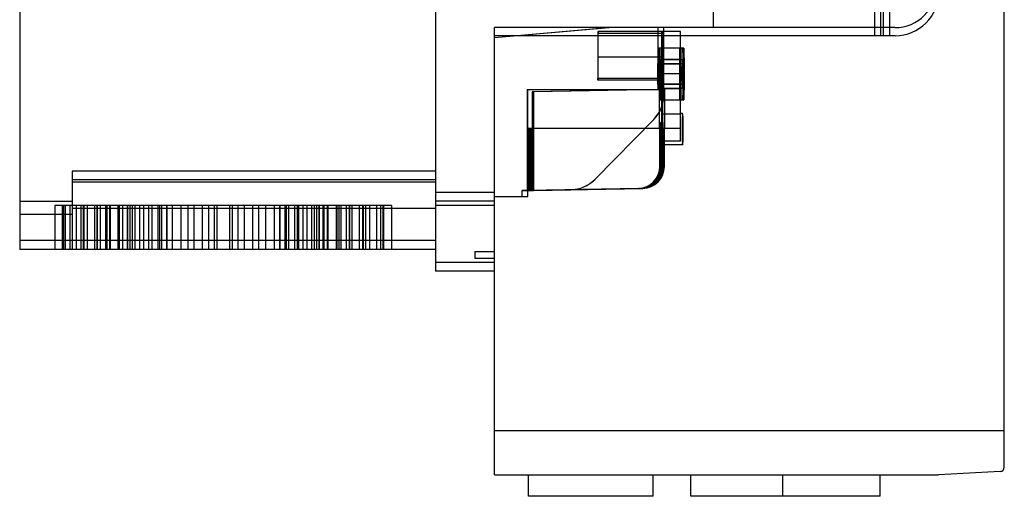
# Model space of a CAD drawing. Header units: millimetres. Extents: x 61 to 294, y 40 to 451.
# Tile 1 of 6: x 61 to 286, y 40 to 149. Entities that reach past the tile are written whole.
import ezdxf

# ---------------------------------------------------------------- set-up
doc = ezdxf.new("R2010")
doc.units = ezdxf.units.MM
doc.header["$LTSCALE"] = 31.926874
doc.layers.get('0').update_dxf_attribs({"linetype": 'CONTINUOUS'})

msp = doc.modelspace()

# ---------------------------------------------------------------- linework, layer by layer
at = {"color": 7, "linetype": 'Continuous'}
for p, q in [((61.45, 436.3), (61.45, 96.3)), ((156.45, 420.82), (156.45, 91.3)), ((219.95, 271.8), (219.95, 147)), ((286.45, 46.53), (286.45, 268.56)), ((256.76, 185.72), (256.76, 145.14)), ((258.26, 145.14), (258.26, 185.72)), ((258.76, 185.72), (258.76, 145.14)), ((260.26, 145.14), (260.26, 185.72)), ((197.02, 147), (169.95, 144.63)), ((169.95, 144.74), (195.76, 147)), ((261.45, 147), (169.95, 147)), ((169.95, 145.14), (169.95, 147)), ((207.38, 132.87), (207.38, 147)), ((208.65, 131.59), (208.65, 147)), ((261.49, 145.14), (169.95, 145.14)), ((169.95, 44.8), (169.95, 145.14)), ((169.95, 144.74), (169.95, 144.63)), ((208.63, 146.12), (193.59, 146.12)), ((208.63, 145.62), (193.63, 145.62)), ((193.63, 135.47), (193.63, 145.62)), ((212.45, 146.14), (208.08, 146.14)), ((208.08, 146.14), (208.08, 121.04)), ((208.43, 134.07), (208.43, 146.14)), ((208.63, 135.47), (208.63, 145.62)), ((212.45, 121.04), (212.45, 146.14)), ((213.22, 142.32), (207.53, 142.32)), ((193.54, 140.3), (208.54, 140.3)), ((193.54, 140.3), (193.54, 135.47)), ((213.22, 139.65), (207.33, 139.65)), ((208.09, 139.73), (207.66, 139.73)), ((212.45, 139.73), (208.15, 139.73)), ((208.54, 140.3), (208.54, 135.47)), ((207.8, 138.71), (212.6, 138.71)), ((207.8, 134.08), (207.8, 138.71)), ((208.15, 138.71), (208.15, 134.08)), ((208.43, 138.71), (208.15, 138.71)), ((212.45, 138.74), (208.43, 138.74)), ((212.95, 138.71), (212.45, 138.71)), ((212.6, 134.08), (212.6, 138.71)), ((212.95, 138.71), (212.95, 134.08)), ((193.54, 135.47), (208.63, 135.47)), ((212.5, 136.4), (207.48, 136.4)), ((177.42, 132.87), (208.86, 132.87)), ((177.42, 132.87), (177.42, 109.8)), ((177.46, 132.87), (177.46, 109.8)), ((208.61, 132.87), (178.55, 132.35)), ((208.63, 132.87), (178.85, 132.35)), ((208.63, 134.97), (193.54, 134.97)), ((207.33, 133.15), (213.22, 133.15)), ((207.63, 123.97), (207.63, 132.87)), ((207.66, 133.06), (208.09, 133.06)), ((212.6, 134.08), (207.8, 134.08)), ((208.15, 134.08), (208.43, 134.08)), ((208.15, 133.06), (212.45, 133.06)), ((208.43, 132.87), (208.43, 134.07)), ((208.43, 134.05), (212.45, 134.05)), ((208.43, 127.25), (208.43, 132.87)), ((208.61, 132.87), (208.63, 132.87)), ((208.63, 131.59), (208.63, 132.87)), ((208.77, 132.87), (208.76, 115.24)), ((212.45, 134.08), (212.95, 134.08)), ((178.85, 132.35), (178.55, 132.35)), ((178.55, 132.35), (178.55, 109.8)), ((178.85, 132.35), (178.85, 109.8)), ((208.63, 131.59), (208.65, 131.59)), ((207.81, 130.48), (213.22, 130.48)), ((212.45, 127.25), (208.43, 127.25)), ((212.94, 127.36), (212.45, 127.36)), ((212.45, 123.97), (177.55, 123.97)), ((177.55, 109.8), (177.55, 123.97)), ((177.67, 109.8), (177.67, 123.97)), ((177.67, 123.97), (177.67, 109.8)), ((177.75, 109.8), (177.75, 123.97)), ((177.78, 109.8), (177.78, 123.97)), ((177.86, 109.8), (177.86, 123.97)), ((177.89, 109.8), (177.89, 123.97)), ((177.97, 109.8), (177.97, 123.97)), ((178, 109.8), (178, 123.97)), ((178.09, 109.8), (178.09, 123.97)), ((178.11, 109.8), (178.11, 123.97)), ((178.2, 109.8), (178.2, 123.97)), ((178.22, 109.8), (178.22, 123.97)), ((178.31, 109.8), (178.31, 123.97)), ((178.33, 109.8), (178.33, 123.97)), ((178.42, 109.8), (178.42, 123.97)), ((178.44, 109.8), (178.44, 123.97)), ((178.53, 109.8), (178.53, 123.97)), ((178.64, 109.8), (178.64, 123.97)), ((206.34, 125.99), (192.93, 112.34)), ((192.95, 112.34), (206.36, 125.99)), ((206.36, 125.99), (206.34, 125.99)), ((207.75, 115.24), (207.75, 123.97)), ((207.77, 115.24), (207.77, 123.97)), ((207.86, 115.24), (207.86, 123.97)), ((207.88, 115.24), (207.88, 123.97)), ((207.93, 123.1), (207.93, 123.97)), ((208.42, 125.3), (207.94, 125.3)), ((207.95, 123.19), (207.95, 123.97)), ((207.97, 115.24), (207.97, 123.97)), ((207.99, 115.24), (207.99, 123.97)), ((208.08, 115.24), (208.08, 123.97)), ((208.52, 115.24), (208.52, 123.97)), ((208.55, 115.24), (208.55, 123.97)), ((208.63, 115.24), (208.63, 123.97)), ((208.66, 123.97), (208.66, 115.24)), ((208.75, 123.97), (208.75, 115.24)), ((208.41, 123.08), (207.93, 123.1)), ((207.94, 122.3), (208.42, 122.3)), ((207.95, 123.19), (208.44, 123.2)), ((208.41, 123.08), (208.41, 120.5)), ((208.44, 115.24), (208.44, 123.2)), ((212.45, 121.04), (208.08, 121.04)), ((208.1, 115.24), (208.1, 121.04)), ((208.19, 115.24), (208.19, 121.04)), ((208.21, 115.24), (208.21, 121.04)), ((208.3, 115.24), (208.3, 121.04)), ((208.33, 115.24), (208.33, 121.04)), ((208.41, 115.24), (208.41, 120.48)), ((212.94, 120.23), (208.42, 120.23)), ((207.75, 115.24), (207.77, 115.24)), ((207.86, 115.24), (207.88, 115.24)), ((207.97, 115.24), (207.99, 115.24)), ((208.08, 115.24), (208.1, 115.24)), ((208.19, 115.24), (208.21, 115.24)), ((208.3, 115.24), (208.33, 115.24)), ((208.41, 115.24), (208.44, 115.24)), ((208.52, 115.24), (208.55, 115.24)), ((208.63, 115.24), (208.66, 115.24)), ((208.75, 115.24), (208.76, 115.24)), ((156.45, 114.19), (73.45, 114.19)), ((73.45, 114.19), (73.45, 96.3)), ((156.45, 112.2), (73.45, 112.2)), ((156.45, 111.65), (73.45, 111.65)), ((192.93, 112.34), (192.95, 112.34)), ((169.95, 109.3), (156.45, 109.3)), ((169.95, 108.3), (177.56, 108.43)), ((176.29, 108.43), (169.95, 108.32)), ((169.95, 108.32), (169.95, 108.3)), ((176.29, 109.78), (177.67, 109.8)), ((177.56, 109.78), (176.29, 109.78)), ((176.29, 108.43), (176.29, 109.78)), ((176.29, 108.43), (177.56, 108.43)), ((177.46, 109.8), (177.42, 109.8)), ((202.86, 110.24), (177.55, 109.8)), ((177.67, 109.8), (177.55, 109.8)), ((177.56, 109.78), (178.72, 109.8)), ((177.56, 108.43), (177.56, 109.78)), ((202.97, 110.24), (177.67, 109.8)), ((177.67, 109.8), (177.75, 109.8)), ((203.08, 110.24), (177.78, 109.8)), ((177.78, 109.8), (177.86, 109.8)), ((203.19, 110.24), (177.89, 109.8)), ((177.89, 109.8), (177.97, 109.8)), ((203.3, 110.24), (178, 109.8)), ((178, 109.8), (178.09, 109.8)), ((203.41, 110.24), (178.11, 109.8)), ((178.11, 109.8), (178.2, 109.8)), ((203.52, 110.24), (178.22, 109.8)), ((178.22, 109.8), (178.31, 109.8)), ((203.63, 110.24), (178.33, 109.8)), ((178.33, 109.8), (178.42, 109.8)), ((203.74, 110.24), (178.44, 109.8)), ((178.44, 109.8), (178.53, 109.8)), ((178.55, 109.8), (203.85, 110.24)), ((178.55, 109.8), (178.64, 109.8)), ((178.55, 109.8), (178.85, 109.8)), ((178.72, 109.8), (187.35, 109.95)), ((178.85, 109.8), (187.36, 109.95)), ((187.36, 109.95), (187.38, 109.95)), ((202.83, 110.24), (202.86, 110.24)), ((202.95, 110.24), (202.97, 110.24)), ((203.06, 110.24), (203.08, 110.24)), ((203.17, 110.24), (203.19, 110.24)), ((203.28, 110.24), (203.3, 110.24)), ((203.39, 110.24), (203.41, 110.24)), ((203.5, 110.24), (203.52, 110.24)), ((203.61, 110.24), (203.63, 110.24)), ((203.72, 110.24), (203.74, 110.24)), ((203.83, 110.24), (203.85, 110.24)), ((61.45, 107.3), (73.45, 107.3)), ((146.45, 106.3), (69.45, 106.3)), ((69.45, 106.3), (69.45, 96.3)), ((71.2, 96.3), (71.2, 106.3)), ((71.5, 106.3), (71.5, 96.3)), ((71.95, 96.3), (71.95, 106.3)), ((72.91, 106.3), (72.91, 96.3)), ((74.45, 96.3), (74.45, 106.3)), ((75.43, 106.3), (75.43, 96.3)), ((75.93, 106.3), (75.93, 96.3)), ((76.05, 106.3), (76.05, 96.3)), ((76.08, 106.3), (76.08, 96.3)), ((76.85, 106.3), (76.85, 96.3)), ((78.57, 106.3), (78.57, 96.3)), ((79.1, 106.3), (79.1, 96.3)), ((79.14, 106.3), (79.14, 96.3)), ((79.83, 106.3), (79.83, 96.3)), ((81.07, 106.3), (81.07, 96.3)), ((81.45, 96.3), (81.45, 106.3)), ((81.98, 106.3), (81.98, 96.3)), ((82.16, 106.3), (82.16, 96.3)), ((83.95, 96.3), (83.95, 106.3)), ((84.03, 106.3), (84.03, 96.3)), ((84.18, 106.3), (84.18, 96.3)), ((84.97, 106.3), (84.97, 96.3)), ((85.99, 106.3), (85.99, 96.3)), ((86.07, 106.3), (86.07, 96.3)), ((86.6, 106.3), (86.6, 96.3)), ((87.17, 106.3), (87.17, 96.3)), ((87.74, 106.3), (87.74, 96.3)), ((88.8, 106.3), (88.8, 96.3)), ((89.77, 106.3), (89.77, 96.3)), ((90.95, 96.3), (90.95, 106.3)), ((91.65, 106.3), (91.65, 96.3)), ((93.02, 106.3), (93.02, 96.3)), ((93.02, 106.3), (93.02, 96.3)), ((93.45, 96.3), (93.45, 106.3)), ((93.85, 106.3), (93.85, 96.3)), ((95.03, 106.3), (95.03, 96.3)), ((95.1, 106.3), (95.1, 96.3)), ((96.26, 106.3), (96.26, 96.3)), ((98.3, 106.3), (98.3, 96.3)), ((99.84, 106.3), (99.84, 96.3)), ((101.27, 106.3), (101.27, 96.3)), ((103.17, 106.3), (103.17, 96.3)), ((104.61, 106.3), (104.61, 96.3)), ((105.93, 106.3), (105.93, 96.3)), ((106.53, 106.3), (106.53, 96.3)), ((109.37, 106.3), (109.37, 96.3)), ((109.97, 106.3), (109.97, 96.3)), ((111.29, 106.3), (111.29, 96.3)), ((112.74, 106.3), (112.74, 96.3)), ((114.64, 106.3), (114.64, 96.3)), ((116.06, 106.3), (116.06, 96.3)), ((117.61, 106.3), (117.61, 96.3)), ((119.64, 106.3), (119.64, 96.3)), ((120.81, 106.3), (120.81, 96.3)), ((120.87, 106.3), (120.87, 96.3)), ((122.06, 106.3), (122.06, 96.3)), ((122.45, 96.3), (122.45, 106.3)), ((122.88, 106.3), (122.88, 96.3)), ((122.88, 106.3), (122.88, 96.3)), ((124.26, 106.3), (124.26, 96.3)), ((124.95, 96.3), (124.95, 106.3)), ((125.14, 106.3), (125.14, 96.3)), ((126.14, 106.3), (126.14, 96.3)), ((127.1, 106.3), (127.1, 96.3)), ((128.16, 106.3), (128.16, 96.3)), ((128.73, 106.3), (128.73, 96.3)), ((129.31, 106.3), (129.31, 96.3)), ((129.83, 106.3), (129.83, 96.3)), ((129.91, 106.3), (129.91, 96.3)), ((130.76, 106.3), (130.76, 96.3)), ((130.93, 106.3), (130.93, 96.3)), ((131.72, 106.3), (131.72, 96.3)), ((131.88, 106.3), (131.88, 96.3)), ((131.95, 96.3), (131.95, 106.3)), ((133.75, 106.3), (133.75, 96.3)), ((133.93, 106.3), (133.93, 96.3)), ((134.45, 96.3), (134.45, 106.3)), ((134.84, 106.3), (134.84, 96.3)), ((136.07, 106.3), (136.07, 96.3)), ((136.77, 106.3), (136.77, 96.3)), ((136.8, 106.3), (136.8, 96.3)), ((137.33, 106.3), (137.33, 96.3)), ((139.06, 106.3), (139.06, 96.3)), ((139.82, 106.3), (139.82, 96.3)), ((139.85, 106.3), (139.85, 96.3)), ((139.97, 106.3), (139.97, 96.3)), ((140.47, 106.3), (140.47, 96.3)), ((141.45, 96.3), (141.45, 106.3)), ((143, 106.3), (143, 96.3)), ((143.95, 96.3), (143.95, 106.3)), ((144.41, 106.3), (144.41, 96.3)), ((144.7, 96.3), (144.7, 106.3)), ((146.45, 106.3), (146.45, 96.3)), ((169.95, 107.3), (156.45, 107.3)), ((169.95, 106.3), (156.45, 106.3)), ((73.45, 104.3), (61.45, 104.3)), ((156.45, 105.66), (73.45, 105.66)), ((156.45, 98.3), (61.45, 98.3)), ((156.45, 96.3), (61.45, 96.3)), ((165.45, 95.8), (169.95, 95.8)), ((165.45, 95.8), (165.45, 94.3)), ((169.95, 93.3), (156.45, 93.3)), ((165.45, 94.3), (169.95, 94.3)), ((169.95, 91.3), (156.45, 91.3)), ((286.45, 54.8), (169.95, 54.8)), ((285.5, 45.53), (271.45, 44.8)), ((169.95, 44.8), (271.45, 44.8)), ((177.69, 39.87), (177.69, 44.8)), ((206.21, 39.87), (206.21, 44.8)), ((214.84, 39.87), (214.84, 44.8)), ((235.84, 39.87), (235.84, 44.8)), ((258.06, 39.87), (258.06, 44.8)), ((206.21, 39.87), (177.69, 39.87)), ((258.06, 39.87), (214.84, 39.87))]:
    msp.add_line(p, q, dxfattribs=at)
for centre, radius, start, end in [((261.45, 156.5), 9.5, 270, 360), ((261.49, 155.14), 10, 270, 0), ((202.75, 115.24), 5, 270.993, 359.9948), ((202.86, 115.24), 5, 270.993, 359.9948), ((202.97, 115.24), 5, 270.993, 359.9948), ((203.08, 115.24), 5, 270.993, 359.9948), ((203.19, 115.24), 5, 270.993, 359.9948), ((203.3, 115.24), 5, 270.993, 359.9948), ((203.41, 115.24), 5, 270.993, 359.9948), ((203.52, 115.24), 5, 270.993, 359.9948), ((203.63, 115.24), 5, 270.993, 359.9948), ((285.45, 46.53), 1, 273, 360)]:
    msp.add_arc(centre, radius, start, end, dxfattribs=at)
for centre, major_axis, ratio, start_param, end_param in [((193.59, 140.3), (0, 5.83), 0.008726, 6.283185, 7.853982), ((208.59, 140.3), (0, 5.83), 0.008726, 0, 1.570796), ((207.53, 136.4), (0, 5.92), 0.008726, -2.208196, 2.208196), ((207.64, 136.4), (0, 5.92), 0.008726, -2.208196, 2.208196), ((207.75, 136.4), (0, 5.92), 0.008726, -1.169618, 2.208196), ((208.2, 136.4), (0, 5.92), 0.008726, -2.208196, 1.169618), ((208.31, 136.4), (0, 5.92), 0.008726, -2.208196, 2.208196), ((208.42, 136.4), (0, 5.92), 0.008726, -2.208196, 2.208196), ((212.55, 136.4), (0, 5.92), 0.008726, -1.169618, 4.311211), ((213, 136.4), (0, 5.92), 0.008726, 1.971975, 7.452803), ((207.81, 136.4), (0, 5.92), 0.008726, -4.07499, -2.208196), ((207.75, 136.4), (0, 5.92), 0.008726, -2.208196, -1.971975), ((207.93, 136.4), (0, 5.92), 0.008726, -4.07499, -2.208196), ((208.04, 136.4), (0, 5.92), 0.008726, -4.07499, -2.208196), ((208.2, 136.4), (0, 5.92), 0.008726, -4.311211, -4.07499), ((208.48, 136.4), (0, 5.92), 0.008726, -4.07499, -2.208196), ((208.59, 136.4), (0, 5.92), 0.008726, -4.07499, -2.208196), ((208.7, 136.4), (0, 5.92), 0.008726, -4.07499, -2.208196), ((200.63, 131.59), (0, 8), 0.999924, -2.347468, -1.570796), ((200.65, 131.59), (8, 0), 1, -0.776672, 0), ((208.42, 123.8), (0, 1.5), 0.008726, -1.454877, 1.454877), ((207.94, 123.8), (0, 1.5), 0.008726, 2.053542, 4.292979), ((208.42, 123.8), (0, 1.5), 0.008726, -4.217677, -1.976187), ((202.77, 115.24), (5, 0), 0.999886, -1.553357, -0.000016), ((202.88, 115.24), (5, 0), 0.999886, -1.553357, -0.000016), ((202.99, 115.24), (5, 0), 0.999886, -1.553357, -0.000016), ((203.1, 115.24), (5, 0), 0.999886, -1.553357, -0.000016), ((203.21, 115.24), (5, 0), 0.999886, -1.553357, -0.000016), ((203.32, 115.24), (5, 0), 0.999886, -1.553357, -0.000016), ((203.44, 115.24), (5, 0), 0.999886, -1.553357, -0.000016), ((203.55, 115.24), (5, 0), 0.999886, -1.553357, -0.000016), ((203.66, 115.24), (5, 0), 0.999886, -1.553357, -0.000016), ((203.74, 115.24), (5, 0), 0.999886, -1.553357, -0.000016), ((203.77, 115.24), (0, 5), 0.999886, -3.124154, -1.570812), ((187.24, 117.95), (8, 0), 1, -1.55686, -0.776672)]:
    msp.add_ellipse(centre, major_axis=major_axis, ratio=ratio, start_param=start_param, end_param=end_param, dxfattribs=at)
for centre, major_axis in [((212.33, 136.4), (0, 5.92)), ((212.44, 136.4), (0, 5.92)), ((213.11, 136.4), (0, 5.92)), ((213.22, 136.4), (0, 5.92)), ((207.86, 136.4), (0, 3.34)), ((207.98, 136.4), (0, 3.34)), ((208.09, 136.4), (0, 3.34)), ((208.15, 136.4), (0, 3.34)), ((208.26, 136.4), (0, 3.34)), ((208.37, 136.4), (0, 3.34)), ((212.33, 136.4), (0, 3.25)), ((212.44, 136.4), (0, 3.25)), ((212.55, 136.4), (0, 3.25)), ((213, 136.4), (0, 3.25)), ((213.11, 136.4), (0, 3.25)), ((213.22, 136.4), (0, 3.25))]:
    msp.add_ellipse(centre, major_axis=major_axis, ratio=0.008726, dxfattribs=at)
for points, knots in [([(193.63, 146.12), (193.65, 146.13), (193.61, 145.98), (193.65, 145.87), (193.63, 145.71), (193.63, 145.62)], [0, 0, 0, 0, 0.134485, 0.497804, 1, 1, 1, 1]), ([(208.63, 145.62), (208.63, 145.71), (208.65, 145.87), (208.61, 145.98), (208.65, 146.13), (208.63, 146.12)], [0, 0, 0, 0, 0.501902, 0.865359, 1, 1, 1, 1]), ([(207.3, 136.4), (207.3, 136.73), (207.3, 137.38), (207.32, 138.23), (207.28, 138.98), (207.39, 139.31), (207.28, 139.65), (207.33, 139.65)], [0, 0, 0, 0, 0.309967, 0.588145, 0.808657, 0.950674, 1, 1, 1, 1]), ([(207.33, 139.65), (207.39, 139.65), (207.28, 139.31), (207.39, 138.98), (207.34, 138.23), (207.37, 137.38), (207.36, 136.73), (207.36, 136.4)], [0, 0, 0, 0, 0.049338, 0.191377, 0.411902, 0.69007, 1, 1, 1, 1]), ([(207.41, 136.4), (207.41, 136.73), (207.41, 137.38), (207.43, 138.23), (207.39, 138.98), (207.5, 139.31), (207.39, 139.65), (207.44, 139.65)], [0, 0, 0, 0, 0.309967, 0.588145, 0.808657, 0.950674, 1, 1, 1, 1]), ([(207.44, 139.65), (207.5, 139.65), (207.39, 139.31), (207.5, 138.98), (207.45, 138.23), (207.48, 137.38), (207.47, 136.73), (207.47, 136.4)], [0, 0, 0, 0, 0.049338, 0.191377, 0.411902, 0.69007, 1, 1, 1, 1]), ([(207.53, 136.4), (207.53, 136.73), (207.52, 137.38), (207.55, 138.23), (207.5, 138.98), (207.61, 139.31), (207.5, 139.65), (207.55, 139.65)], [0, 0, 0, 0, 0.309967, 0.588145, 0.808657, 0.950674, 1, 1, 1, 1]), ([(207.55, 139.65), (207.61, 139.65), (207.5, 139.31), (207.61, 138.98), (207.56, 138.23), (207.59, 137.38), (207.58, 136.73), (207.58, 136.4)], [0, 0, 0, 0, 0.049338, 0.191377, 0.411902, 0.69007, 1, 1, 1, 1]), ([(207.64, 136.4), (207.64, 136.74), (207.63, 137.4), (207.66, 138.28), (207.61, 139.05), (207.72, 139.39), (207.61, 139.73), (207.66, 139.73)], [0, 0, 0, 0, 0.309967, 0.588145, 0.808657, 0.950674, 1, 1, 1, 1]), ([(207.66, 139.73), (207.72, 139.73), (207.61, 139.39), (207.72, 139.05), (207.67, 138.28), (207.7, 137.4), (207.69, 136.74), (207.69, 136.4)], [0, 0, 0, 0, 0.049338, 0.191377, 0.411902, 0.69007, 1, 1, 1, 1]), ([(207.75, 136.4), (207.75, 136.74), (207.74, 137.4), (207.77, 138.28), (207.72, 139.05), (207.83, 139.39), (207.72, 139.73), (207.78, 139.73)], [0, 0, 0, 0, 0.309967, 0.588145, 0.808657, 0.950674, 1, 1, 1, 1]), ([(207.78, 139.73), (207.83, 139.73), (207.72, 139.39), (207.83, 139.05), (207.78, 138.28), (207.81, 137.4), (207.8, 136.74), (207.8, 136.4)], [0, 0, 0, 0, 0.049338, 0.191377, 0.411902, 0.69007, 1, 1, 1, 1]), ([(207.86, 136.4), (207.86, 136.74), (207.85, 137.4), (207.88, 138.28), (207.83, 139.05), (207.94, 139.39), (207.83, 139.73), (207.89, 139.73)], [0, 0, 0, 0, 0.309967, 0.588145, 0.808657, 0.950674, 1, 1, 1, 1]), ([(207.89, 139.73), (207.94, 139.73), (207.83, 139.39), (207.94, 139.05), (207.89, 138.28), (207.92, 137.4), (207.92, 136.74), (207.92, 136.4)], [0, 0, 0, 0, 0.049338, 0.191377, 0.411902, 0.69007, 1, 1, 1, 1]), ([(207.97, 136.4), (207.97, 136.73), (207.96, 137.38), (207.99, 138.23), (207.94, 138.98), (208.05, 139.31), (207.94, 139.65), (208, 139.65)], [0, 0, 0, 0, 0.309967, 0.588145, 0.808657, 0.950674, 1, 1, 1, 1]), ([(208, 139.65), (208.05, 139.65), (207.94, 139.31), (208.05, 138.98), (208.01, 138.23), (208.03, 137.38), (208.03, 136.73), (208.03, 136.4)], [0, 0, 0, 0, 0.049338, 0.191377, 0.411902, 0.69007, 1, 1, 1, 1]), ([(208.08, 136.4), (208.08, 136.73), (208.07, 137.38), (208.1, 138.23), (208.05, 138.98), (208.16, 139.31), (208.05, 139.65), (208.11, 139.65)], [0, 0, 0, 0, 0.309967, 0.588145, 0.808657, 0.950674, 1, 1, 1, 1]), ([(208.11, 139.65), (208.16, 139.65), (208.05, 139.31), (208.16, 138.98), (208.12, 138.23), (208.14, 137.38), (208.14, 136.73), (208.14, 136.4)], [0, 0, 0, 0, 0.049338, 0.191377, 0.411902, 0.69007, 1, 1, 1, 1]), ([(208.19, 136.4), (208.19, 136.73), (208.19, 137.38), (208.21, 138.23), (208.16, 138.98), (208.27, 139.31), (208.17, 139.65), (208.22, 139.65)], [0, 0, 0, 0, 0.309967, 0.588145, 0.808657, 0.950674, 1, 1, 1, 1]), ([(208.22, 139.65), (208.27, 139.65), (208.17, 139.31), (208.28, 138.98), (208.23, 138.23), (208.25, 137.38), (208.25, 136.73), (208.25, 136.4)], [0, 0, 0, 0, 0.049338, 0.191377, 0.411902, 0.69007, 1, 1, 1, 1]), ([(193.54, 134.97), (193.52, 134.97), (193.57, 135.11), (193.52, 135.22), (193.54, 135.39), (193.54, 135.47)], [0, 0, 0, 0, 0.134696, 0.497991, 1, 1, 1, 1]), ([(193.63, 135.47), (193.63, 135.39), (193.65, 135.22), (193.61, 135.11), (193.65, 134.97), (193.63, 134.97)], [0, 0, 0, 0, 0.502022, 0.865418, 1, 1, 1, 1]), ([(207.33, 133.15), (207.28, 133.15), (207.39, 133.48), (207.28, 133.81), (207.32, 134.56), (207.3, 135.42), (207.3, 136.06), (207.3, 136.4)], [0, 0, 0, 0, 0.049338, 0.191377, 0.411902, 0.69007, 1, 1, 1, 1]), ([(207.36, 136.4), (207.36, 136.06), (207.37, 135.42), (207.34, 134.56), (207.39, 133.81), (207.28, 133.48), (207.39, 133.15), (207.33, 133.15)], [0, 0, 0, 0, 0.309967, 0.588145, 0.808657, 0.950674, 1, 1, 1, 1]), ([(207.44, 133.15), (207.39, 133.15), (207.5, 133.48), (207.39, 133.81), (207.43, 134.56), (207.41, 135.42), (207.41, 136.06), (207.41, 136.4)], [0, 0, 0, 0, 0.049338, 0.191377, 0.411902, 0.69007, 1, 1, 1, 1]), ([(207.47, 136.4), (207.47, 136.06), (207.48, 135.42), (207.45, 134.56), (207.5, 133.81), (207.39, 133.48), (207.5, 133.15), (207.44, 133.15)], [0, 0, 0, 0, 0.309967, 0.588145, 0.808657, 0.950674, 1, 1, 1, 1]), ([(207.55, 133.15), (207.5, 133.15), (207.61, 133.48), (207.5, 133.81), (207.55, 134.56), (207.52, 135.42), (207.53, 136.06), (207.53, 136.4)], [0, 0, 0, 0, 0.049338, 0.191377, 0.411902, 0.69007, 1, 1, 1, 1]), ([(207.58, 136.4), (207.58, 136.06), (207.59, 135.42), (207.56, 134.56), (207.61, 133.81), (207.5, 133.48), (207.61, 133.15), (207.55, 133.15)], [0, 0, 0, 0, 0.309967, 0.588145, 0.808657, 0.950674, 1, 1, 1, 1]), ([(207.66, 133.06), (207.61, 133.06), (207.72, 133.4), (207.61, 133.74), (207.66, 134.52), (207.63, 135.39), (207.64, 136.05), (207.64, 136.4)], [0, 0, 0, 0, 0.049338, 0.191377, 0.411902, 0.69007, 1, 1, 1, 1]), ([(207.69, 136.4), (207.69, 136.05), (207.7, 135.39), (207.67, 134.52), (207.72, 133.74), (207.61, 133.4), (207.72, 133.06), (207.66, 133.06)], [0, 0, 0, 0, 0.309967, 0.588145, 0.808657, 0.950674, 1, 1, 1, 1]), ([(207.78, 133.06), (207.72, 133.06), (207.83, 133.4), (207.72, 133.74), (207.77, 134.52), (207.74, 135.39), (207.75, 136.05), (207.75, 136.4)], [0, 0, 0, 0, 0.049338, 0.191377, 0.411902, 0.69007, 1, 1, 1, 1]), ([(207.8, 136.4), (207.8, 136.05), (207.81, 135.39), (207.78, 134.52), (207.83, 133.74), (207.72, 133.4), (207.83, 133.06), (207.78, 133.06)], [0, 0, 0, 0, 0.309967, 0.588145, 0.808657, 0.950674, 1, 1, 1, 1]), ([(207.89, 133.06), (207.83, 133.06), (207.94, 133.4), (207.83, 133.74), (207.88, 134.52), (207.85, 135.39), (207.86, 136.05), (207.86, 136.4)], [0, 0, 0, 0, 0.049338, 0.191377, 0.411902, 0.69007, 1, 1, 1, 1]), ([(207.92, 136.4), (207.92, 136.05), (207.92, 135.39), (207.89, 134.52), (207.94, 133.74), (207.83, 133.4), (207.94, 133.06), (207.89, 133.06)], [0, 0, 0, 0, 0.309967, 0.588145, 0.808657, 0.950674, 1, 1, 1, 1]), ([(208, 133.15), (207.94, 133.15), (208.05, 133.48), (207.94, 133.81), (207.99, 134.56), (207.96, 135.42), (207.97, 136.06), (207.97, 136.4)], [0, 0, 0, 0, 0.049338, 0.191377, 0.411902, 0.69007, 1, 1, 1, 1]), ([(208.03, 136.4), (208.03, 136.06), (208.03, 135.42), (208.01, 134.56), (208.05, 133.81), (207.94, 133.48), (208.05, 133.15), (208, 133.15)], [0, 0, 0, 0, 0.309967, 0.588145, 0.808657, 0.950674, 1, 1, 1, 1]), ([(208.11, 133.15), (208.05, 133.15), (208.16, 133.48), (208.05, 133.81), (208.1, 134.56), (208.07, 135.42), (208.08, 136.06), (208.08, 136.4)], [0, 0, 0, 0, 0.049338, 0.191377, 0.411902, 0.69007, 1, 1, 1, 1]), ([(208.14, 136.4), (208.14, 136.06), (208.14, 135.42), (208.12, 134.56), (208.16, 133.81), (208.05, 133.48), (208.16, 133.15), (208.11, 133.15)], [0, 0, 0, 0, 0.309967, 0.588145, 0.808657, 0.950674, 1, 1, 1, 1]), ([(208.22, 133.15), (208.17, 133.15), (208.27, 133.48), (208.16, 133.81), (208.21, 134.56), (208.19, 135.42), (208.19, 136.06), (208.19, 136.4)], [0, 0, 0, 0, 0.049338, 0.191377, 0.411902, 0.69007, 1, 1, 1, 1]), ([(208.25, 136.4), (208.25, 136.06), (208.25, 135.42), (208.23, 134.56), (208.28, 133.81), (208.17, 133.48), (208.27, 133.15), (208.22, 133.15)], [0, 0, 0, 0, 0.309967, 0.588145, 0.808657, 0.950674, 1, 1, 1, 1]), ([(208.54, 135.47), (208.54, 135.39), (208.52, 135.22), (208.57, 135.11), (208.52, 134.97), (208.54, 134.97)], [0, 0, 0, 0, 0.501835, 0.865203, 1, 1, 1, 1]), ([(208.63, 134.97), (208.65, 134.97), (208.61, 135.11), (208.65, 135.22), (208.63, 135.39), (208.63, 135.47)], [0, 0, 0, 0, 0.134537, 0.497926, 1, 1, 1, 1]), ([(208.46, 123.97), (208.46, 124.34), (208.45, 125.03), (208.45, 125.98), (208.44, 126.7), (208.44, 127.1), (208.43, 127.25)], [0, 0, 0, 0, 0.338655, 0.634659, 0.862339, 1, 1, 1, 1]), ([(212.94, 120.23), (212.87, 120.23), (213.02, 120.68), (212.87, 121.12), (212.93, 122.1), (212.91, 123.18), (212.91, 124.38), (212.93, 125.47), (212.87, 126.46), (213.02, 126.91), (212.87, 127.36), (212.94, 127.36)], [0, 0, 0, 0, 0.030467, 0.11739, 0.248682, 0.411287, 0.584702, 0.747807, 0.880876, 0.969238, 1, 1, 1, 1]), ([(212.94, 127.36), (213, 127.36), (212.88, 127), (213, 126.63), (212.95, 125.81), (212.98, 124.87), (212.97, 124.16), (212.97, 123.8)], [0, 0, 0, 0, 0.049338, 0.191376, 0.411899, 0.690067, 1, 1, 1, 1]), ([(207.93, 123.97), (207.93, 124.14), (207.94, 124.44), (207.91, 124.89), (207.98, 125.09), (207.91, 125.3), (207.94, 125.3)], [0, 0, 0, 0, 0.385172, 0.709472, 0.923748, 1, 1, 1, 1]), ([(207.94, 125.3), (207.98, 125.3), (207.91, 125.09), (207.97, 124.89), (207.94, 124.44), (207.95, 124.14), (207.95, 123.97)], [0, 0, 0, 0, 0.076253, 0.290528, 0.614826, 1, 1, 1, 1]), ([(208.39, 123.97), (208.39, 123.6), (208.39, 122.9), (208.4, 121.93), (208.4, 121.13), (208.41, 120.67), (208.41, 120.48)], [0, 0, 0, 0, 0.315666, 0.602979, 0.838082, 1, 1, 1, 1]), ([(208.44, 120.51), (208.44, 120.7), (208.45, 121.16), (208.45, 121.95), (208.45, 122.92), (208.46, 123.61), (208.46, 123.97)], [0, 0, 0, 0, 0.164863, 0.400538, 0.686619, 1, 1, 1, 1]), ([(212.97, 123.8), (212.97, 123.43), (212.98, 122.72), (212.95, 121.79), (213, 120.96), (212.88, 120.6), (213, 120.23), (212.94, 120.23)], [0, 0, 0, 0, 0.30997, 0.588148, 0.808659, 0.950674, 1, 1, 1, 1]), ([(208.41, 120.48), (208.41, 120.44), (208.41, 120.35), (208.43, 120.29), (208.41, 120.23), (208.42, 120.23)], [0, 0, 0, 0, 0.551879, 0.886814, 1, 1, 1, 1]), ([(208.42, 120.23), (208.43, 120.23), (208.42, 120.3), (208.44, 120.37), (208.44, 120.46), (208.44, 120.51)], [0, 0, 0, 0, 0.113231, 0.448353, 1, 1, 1, 1]), ([(187.33, 109.95), (188.03, 109.96), (189.42, 110.16), (191.35, 110.99), (192.45, 111.85), (192.93, 112.34)], [0, 0, 0, 0, 0.336374, 0.668186, 1, 1, 1, 1])]:
    msp.add_open_spline(points, degree=3, knots=knots, dxfattribs=at)

doc.saveas('drawing.dxf')
